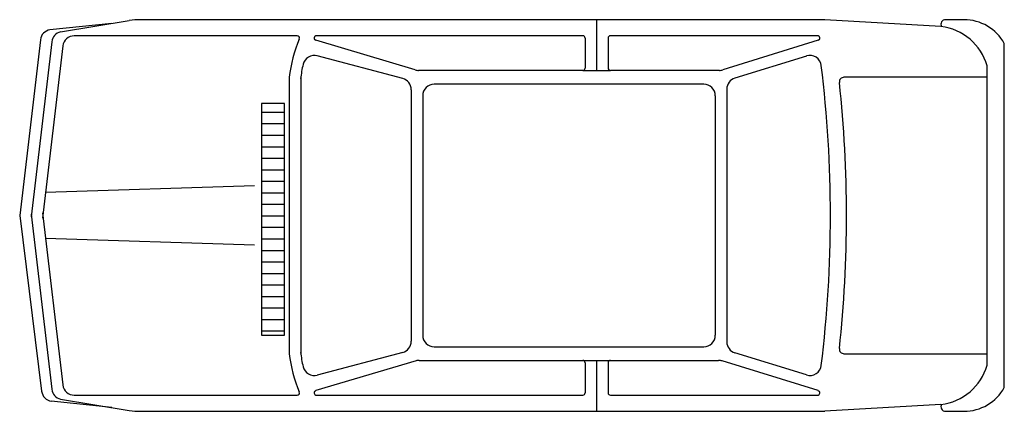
# Model space of a CAD drawing. Extents: x 26.2 to 30.47, y -10.48 to -8.78.
import ezdxf

# ---------------------------------------------------------------- set-up
doc = ezdxf.new("R2010")
doc.units = 0
doc.header["$MEASUREMENT"] = 0
doc.layers.get('0').update_dxf_attribs({"linetype": 'CONTINUOUS'})

# ---------------------------------------------------------------- blocks, each defined once
blk = doc.blocks.new('*X11')
at = {"color": 0}
for p, q in [((31.95, 4.2347), (31.95, 4.3347)), ((32, 4.2347), (32, 4.3347)), ((32.05, 4.2347), (32.05, 4.3347)), ((32.1, 4.2347), (32.1, 4.3347)), ((32.15, 4.2347), (32.15, 4.3347)), ((32.2, 4.2347), (32.2, 4.3347)), ((32.25, 4.2347), (32.25, 4.3347)), ((32.3, 4.2347), (32.3, 4.3347)), ((32.35, 4.2347), (32.35, 4.3347)), ((32.4, 4.2347), (32.4, 4.3347)), ((32.45, 4.2347), (32.45, 4.3347)), ((32.5, 4.2347), (32.5, 4.3347)), ((32.55, 4.2347), (32.55, 4.3347)), ((32.6, 4.2347), (32.6, 4.3347)), ((32.65, 4.2347), (32.65, 4.3347)), ((32.7, 4.2347), (32.7, 4.3347)), ((32.75, 4.2347), (32.75, 4.3347)), ((32.8, 4.2347), (32.8, 4.3347)), ((32.85, 4.2347), (32.85, 4.3347)), ((32.9, 4.2347), (32.9, 4.3347))]:
    blk.add_line(p, q, dxfattribs=at)
blk = doc.blocks.new('AUTOPLA')
for p, q in [((-0.8655, -0.026), (-1.6285, -0.1214)), ((-0.1029, -0.1157), (-0.8655, -0.026)), ((-0.8597, -0.0757), (-1.6199, -0.1651)), ((-0.1111, -0.1651), (-0.8713, -0.0757)), ((-0.8538, -0.1253), (-1.6013, -0.2133)), ((-0.1297, -0.2133), (-0.8772, -0.1253)), ((-1.6991, -0.426), (-1.6716, -0.1628)), ((-0.9945, -1.046), (-0.9655, -0.1385)), ((-0.7365, -1.046), (-0.7655, -0.1385)), ((-0.0318, -0.426), (-0.0594, -0.1573)), ((-1.6627, -0.2033), (-1.7116, -0.502)), ((-0.0683, -0.2033), (-0.0194, -0.502)), ((-1.6455, -0.2629), (-1.6455, -1.2307)), ((-0.0855, -1.2307), (-0.0855, -0.2629)), ((-1.7155, -0.5504), (-1.7155, -3.5214)), ((-0.0155, -3.5214), (-0.0155, -0.5504)), ((-0.2655, -1.196), (-1.4655, -1.196)), ((-0.2655, -1.246), (-1.4625, -1.246)), ((-1.6455, -1.3147), (-1.6455, -2.4708)), ((-1.4966, -1.7468), (-1.6259, -1.3119)), ((-1.46, -1.6889), (-1.5588, -1.3181)), ((-0.271, -1.6889), (-0.1722, -1.3181)), ((-0.2334, -1.7434), (-0.1051, -1.3119)), ((-0.0855, -2.4708), (-0.0855, -1.3147)), ((-0.3193, -1.726), (-1.4117, -1.726)), ((-1.4945, -1.761), (-1.4945, -2.4708)), ((-0.3455, -1.776), (-1.3855, -1.776)), ((-0.2355, -2.4708), (-0.2355, -1.7576)), ((-1.4355, -1.826), (-1.4355, -2.996)), ((-0.2955, -2.996), (-0.2955, -1.826)), ((-1.4945, -2.4708), (-1.4945, -2.5908)), ((-0.2355, -2.4708), (-0.2355, -2.5908)), ((-1.5045, -2.4808), (-1.6355, -2.4808)), ((-0.0955, -2.4808), (-0.2255, -2.4808)), ((-1.4945, -2.5308), (-1.7155, -2.5308)), ((-0.0155, -2.5308), (-0.2355, -2.5308)), ((-1.6455, -2.5908), (-1.6455, -3.49)), ((-1.5045, -2.5808), (-1.6355, -2.5808)), ((-1.4945, -2.5908), (-1.4945, -3.0607)), ((-0.2355, -3.0639), (-0.2355, -2.5908)), ((-0.0955, -2.5808), (-0.2255, -2.5808)), ((-0.0855, -3.49), (-0.0855, -2.5908)), ((-1.6259, -3.4929), (-1.4967, -3.0755)), ((-0.3455, -3.046), (-1.3855, -3.046)), ((-0.3171, -3.096), (-1.4139, -3.096)), ((-0.105, -3.4929), (-0.2333, -3.0787)), ((-1.5578, -3.4419), (-1.4617, -3.1312)), ((-0.1732, -3.4419), (-0.2693, -3.1312)), ((-1.6855, -4.026), (-1.7155, -3.5214)), ((-0.0455, -4.026), (-0.0155, -3.5214)), ((-1.4655, -3.6049), (-1.4655, -4.226)), ((-0.2655, -4.226), (-0.2655, -3.6049)), ((-1.7155, -4.046), (-1.7155, -4.126)), ((-0.0155, -4.126), (-0.0155, -4.046)), ((-1.5155, -4.226), (-0.2155, -4.226)), ((-1.6124, -4.301), (-0.1186, -4.301))]:
    blk.add_line(p, q)
blk.add_lwpolyline([(-0.3796, -1.176), (-0.3796, -1.076), (-1.3857, -1.076), (-1.3857, -1.176)], close=True)
for centre, radius, start, end in [((-1.6223, -0.171), 0.05, 97.125, 170.5377), ((-0.1088, -0.1654), 0.05, 9.2836, 83.2902), ((-1.6141, -0.2148), 0.05, 96.7098, 166.6733), ((-0.1169, -0.2148), 0.05, 13.3267, 83.2902), ((-1.5955, -0.2629), 0.05, 96.7098, 180), ((-0.1355, -0.2629), 0.05, 0, 83.2902), ((-1.4155, -0.5504), 0.3, 170.7148, 180), ((-0.3155, -0.5504), 0.3, 0, 9.2852), ((-1.3941, -1.8019), 0.6101, 96.7173, 112.9069), ((-0.3369, -1.8019), 0.6101, 67.0931, 83.2827), ((-1.6355, -1.2307), 0.01, 180, 292.9069), ((-0.0955, -1.2307), 0.01, 247.0931, 0), ((-1.5104, -1.3053), 0.05, 103.1801, 194.9134), ((-1.3941, -1.8019), 0.5601, 96.7173, 103.1801), ((-0.3369, -1.8019), 0.5601, 76.8199, 83.2827), ((-0.2206, -1.3053), 0.05, 345.0866, 76.8199), ((-1.6355, -1.3147), 0.01, 16.564, 180), ((-0.0955, -1.3147), 0.01, 0, 163.436), ((-1.4117, -1.676), 0.05, 194.9134, 270), ((-0.3193, -1.676), 0.05, 270, 345.0866), ((-1.5445, -1.761), 0.05, 0, 16.564), ((-1.5445, -1.761), 0.05, 0, 16.564), ((-0.1855, -1.7576), 0.05, 163.436, 180), ((-1.3855, -1.826), 0.05, 90, 180), ((-0.3455, -1.826), 0.05, 0, 90), ((-1.6355, -2.4708), 0.01, 180, 270), ((-1.5045, -2.4708), 0.01, 270, 0), ((-0.2255, -2.4708), 0.01, 180, 270), ((-0.0955, -2.4708), 0.01, 270, 0), ((-1.6355, -2.5908), 0.01, 90, 180), ((-1.5045, -2.5908), 0.01, 0, 90), ((-0.2255, -2.5908), 0.01, 90, 180), ((-0.0955, -2.5908), 0.01, 0, 90), ((-1.3855, -2.996), 0.05, 180, 270), ((-0.3455, -2.996), 0.05, 270, 0), ((-1.5445, -3.0607), 0.05, 342.8015, 0), ((-1.5445, -3.0607), 0.05, 342.8015, 0), ((-0.1855, -3.0639), 0.05, 180, 197.1985), ((-1.4139, -3.146), 0.05, 90, 162.8015), ((-0.3171, -3.146), 0.05, 17.1985, 90), ((-1.5101, -3.4567), 0.05, 162.8015, 263.02), ((-0.2209, -3.4567), 0.05, 276.98, 17.1985), ((-1.6355, -3.49), 0.01, 180, 342.8015), ((-0.0955, -3.49), 0.01, 197.1985, 0), ((-0.8655, 1.808), 5.354, 263.02, 276.98), ((-1.4455, -3.6049), 0.02, 83.8501, 180), ((-0.8655, 1.778), 5.394, 263.8501, 276.1499), ((-0.2855, -3.6049), 0.02, 0, 96.1499), ((-1.6955, -4.046), 0.02, 58.8854, 180), ((-1.4527, -4.0004), 0.2342, 186.2873, 254.4417), ((-0.2783, -4.0004), 0.2342, 285.5583, 353.7127), ((-0.0355, -4.046), 0.02, 0, 120), ((-1.5155, -4.126), 0.2, 180, 241.0133), ((-0.2155, -4.126), 0.2, 298.9867, 0)]:
    blk.add_arc(centre, radius, start, end)
blk.add_blockref('*X11', (-33.3182, -5.4107))

msp = doc.modelspace()

# ---------------------------------------------------------------- block references
at = {"rotation": 90}
msp.add_blockref('AUTOPLA', (26.1697, -8.7661), dxfattribs=at)

doc.saveas('drawing.dxf')
